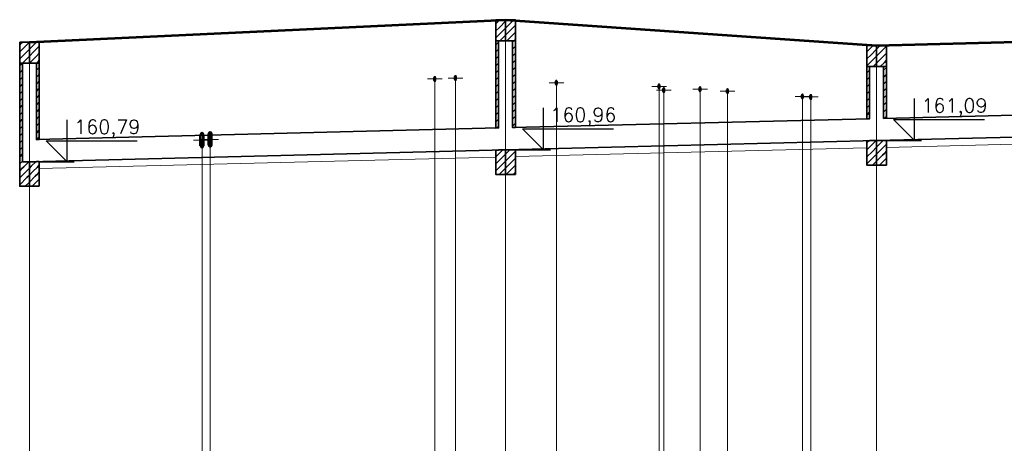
# Model space of a CAD drawing. Header units: millimetres. Extents: x 7.81 to 9.01, y -24.73 to -24.39.
# Tile 6 of 8: x 8.59 to 8.73, y -24.58 to -24.52. Entities that reach past the tile are written whole.
import ezdxf

# ---------------------------------------------------------------- set-up
doc = ezdxf.new("R2010")
doc.units = ezdxf.units.MM
doc.linetypes.add('DASHED', pattern=[0.75, 0.5, -0.25])
doc.layers.get('0').update_dxf_attribs({"lineweight": 13})
for name, color, linetype, lineweight in [('CIENKA', 7, 'Continuous', 15), ('CIENKA2', 1, 'Continuous', 25), ('CIENKA_PRZERYWANA', 7, 'DASHED', 15), ('GRUBA', 3, 'Continuous', 53), ('SREDNIA', 2, 'Continuous', 35)]:
    doc.layers.add(name, color=color, linetype=linetype, lineweight=lineweight)
doc.styles.add('romans', font='romans.shx')

# ---------------------------------------------------------------- blocks, each defined once
blk = doc.blocks.new('*X5388')
at = {"layer": 'SREDNIA', "color": 2, "linetype": 'Continuous', "ltscale": 0.01}
for p, q in [((0.82173, 0.12473), (0.8216, 0.1246)), ((0.82205, 0.12405), (0.8216, 0.1236)), ((0.822, 0.125), (0.82173, 0.12473)), ((0.823, 0.125), (0.82205, 0.12405)), ((0.823, 0.125), (0.82205, 0.12405)), ((0.823, 0.124), (0.82236, 0.12336)), ((0.82236, 0.12336), (0.8216, 0.1226)), ((0.82268, 0.12268), (0.822, 0.122)), ((0.823, 0.123), (0.82268, 0.12268))]:
    blk.add_line(p, q, dxfattribs=at)
blk = doc.blocks.new('*X5389')
at = {"layer": 'SREDNIA', "color": 2, "linetype": 'Continuous', "ltscale": 0.01}
for p, q in [((0.82332, 0.12432), (0.823, 0.124)), ((0.824, 0.125), (0.82332, 0.12432)), ((0.8244, 0.1244), (0.82364, 0.12364)), ((0.82364, 0.12364), (0.823, 0.123)), ((0.82395, 0.12295), (0.823, 0.122)), ((0.82395, 0.12295), (0.823, 0.122)), ((0.8244, 0.1234), (0.82395, 0.12295)), ((0.8244, 0.1224), (0.82427, 0.12227)), ((0.82427, 0.12227), (0.824, 0.122))]:
    blk.add_line(p, q, dxfattribs=at)
blk = doc.blocks.new('*X5390')
at = {"layer": 'SREDNIA', "color": 2, "linetype": 'Continuous', "ltscale": 0.01}
for p, q in [((0.8902, 0.1282), (0.88979, 0.12779)), ((0.891, 0.128), (0.89011, 0.12711)), ((0.88979, 0.12779), (0.8896, 0.1276)), ((0.89011, 0.12711), (0.8896, 0.1266)), ((0.891, 0.127), (0.89043, 0.12643)), ((0.89043, 0.12643), (0.8896, 0.1256)), ((0.89075, 0.12575), (0.8902, 0.1252)), ((0.891, 0.126), (0.89075, 0.12575))]:
    blk.add_line(p, q, dxfattribs=at)
blk = doc.blocks.new('*X5391')
at = {"layer": 'SREDNIA', "color": 2, "linetype": 'Continuous', "ltscale": 0.01}
for p, q in [((0.89106, 0.12806), (0.891, 0.128)), ((0.8912, 0.1282), (0.89106, 0.12806)), ((0.8922, 0.1282), (0.89138, 0.12738)), ((0.89138, 0.12738), (0.891, 0.127)), ((0.8917, 0.1267), (0.891, 0.126)), ((0.8924, 0.1274), (0.8917, 0.1267)), ((0.89202, 0.12602), (0.8912, 0.1252)), ((0.8924, 0.1264), (0.89202, 0.12602)), ((0.89234, 0.12534), (0.8922, 0.1252)), ((0.8924, 0.1254), (0.89234, 0.12534))]:
    blk.add_line(p, q, dxfattribs=at)
blk = doc.blocks.new('*X5392')
at = {"layer": 'SREDNIA', "color": 2, "linetype": 'Continuous', "ltscale": 0.01}
for p, q in [((0.94289, 0.12389), (0.9426, 0.1236)), ((0.9435, 0.1245), (0.94289, 0.12389)), ((0.944, 0.124), (0.9432, 0.1232)), ((0.9432, 0.1232), (0.9426, 0.1226)), ((0.94352, 0.12252), (0.9426, 0.1216)), ((0.944, 0.123), (0.94352, 0.12252)), ((0.94384, 0.12184), (0.9435, 0.1215)), ((0.944, 0.122), (0.94384, 0.12184))]:
    blk.add_line(p, q, dxfattribs=at)
blk = doc.blocks.new('*X5393')
at = {"layer": 'SREDNIA', "color": 2, "linetype": 'Continuous', "ltscale": 0.01}
for p, q in [((0.94416, 0.12416), (0.944, 0.124)), ((0.9445, 0.1245), (0.94416, 0.12416)), ((0.9454, 0.1244), (0.94448, 0.12348)), ((0.94448, 0.12348), (0.944, 0.123)), ((0.9448, 0.1228), (0.944, 0.122)), ((0.9454, 0.1234), (0.9448, 0.1228)), ((0.9454, 0.1224), (0.94511, 0.12211)), ((0.94511, 0.12211), (0.9445, 0.1215))]:
    blk.add_line(p, q, dxfattribs=at)
blk = doc.blocks.new('*X5461')
at = {"layer": 'SREDNIA', "color": 2, "linetype": 'Continuous', "ltscale": 0.01}
for p, q in [((0.8216, 0.1216), (0.82161, 0.12161)), ((0.82161, 0.12161), (0.822, 0.122)), ((0.82161, 0.12161), (0.822, 0.122)), ((0.82164, 0.12064), (0.822, 0.121)), ((0.8216, 0.1206), (0.82164, 0.12064)), ((0.8216, 0.1196), (0.82167, 0.11967)), ((0.82167, 0.11967), (0.822, 0.12)), ((0.8216, 0.1186), (0.82169, 0.11869)), ((0.82169, 0.11869), (0.822, 0.119)), ((0.8216, 0.1176), (0.82172, 0.11772)), ((0.8216, 0.1166), (0.82175, 0.11675)), ((0.82172, 0.11772), (0.822, 0.118)), ((0.82175, 0.11675), (0.822, 0.117)), ((0.8216, 0.1156), (0.82178, 0.11578)), ((0.82178, 0.11578), (0.822, 0.116)), ((0.8216, 0.1146), (0.8218, 0.1148)), ((0.8218, 0.1148), (0.822, 0.115)), ((0.82183, 0.11383), (0.822, 0.114)), ((0.8216, 0.1136), (0.82183, 0.11383)), ((0.8216, 0.1126), (0.82186, 0.11286)), ((0.82186, 0.11286), (0.822, 0.113)), ((0.8216, 0.1116), (0.82189, 0.11189)), ((0.82189, 0.11189), (0.822, 0.112)), ((0.8216, 0.1106), (0.82191, 0.11091)), ((0.8216, 0.1096), (0.82194, 0.10994)), ((0.82191, 0.11091), (0.822, 0.111)), ((0.82194, 0.10994), (0.822, 0.11)), ((0.8216, 0.1086), (0.82197, 0.10897)), ((0.82197, 0.10897), (0.822, 0.109)), ((0.8216, 0.1076), (0.822, 0.108)), ((0.8222, 0.1072), (0.82188, 0.10688)), ((0.822, 0.108), (0.822, 0.108)), ((0.8229, 0.1079), (0.8222, 0.1072)), ((0.823, 0.107), (0.82242, 0.10642)), ((0.82188, 0.10688), (0.8216, 0.1066)), ((0.82175, 0.10575), (0.8216, 0.1056)), ((0.82264, 0.10564), (0.82163, 0.10463)), ((0.82242, 0.10642), (0.82175, 0.10575)), ((0.823, 0.106), (0.82264, 0.10564)), ((0.82163, 0.10463), (0.8216, 0.1046)), ((0.82287, 0.10487), (0.8224, 0.1044)), ((0.823, 0.105), (0.82287, 0.10487))]:
    blk.add_line(p, q, dxfattribs=at)
blk = doc.blocks.new('*X5462')
at = {"layer": 'SREDNIA', "color": 2, "linetype": 'Continuous', "ltscale": 0.01}
for p, q in [((0.82438, 0.12138), (0.824, 0.121)), ((0.8244, 0.1214), (0.82438, 0.12138)), ((0.82434, 0.12034), (0.824, 0.12)), ((0.8244, 0.1204), (0.82434, 0.12034)), ((0.8243, 0.1193), (0.824, 0.119)), ((0.82426, 0.11826), (0.824, 0.118)), ((0.8244, 0.1184), (0.82426, 0.11826)), ((0.8244, 0.1194), (0.8243, 0.1193)), ((0.82423, 0.11723), (0.824, 0.117)), ((0.8244, 0.1174), (0.82423, 0.11723)), ((0.82419, 0.11619), (0.824, 0.116)), ((0.8244, 0.1154), (0.82415, 0.11515)), ((0.8244, 0.1164), (0.82419, 0.11619)), ((0.82415, 0.11515), (0.824, 0.115)), ((0.82411, 0.11411), (0.824, 0.114)), ((0.8244, 0.1144), (0.82411, 0.11411)), ((0.82407, 0.11307), (0.824, 0.113)), ((0.8244, 0.1134), (0.82407, 0.11307)), ((0.82403, 0.11203), (0.824, 0.112)), ((0.8244, 0.1124), (0.82403, 0.11203)), ((0.8244, 0.1114), (0.82408, 0.11108))]:
    blk.add_line(p, q, dxfattribs=at)
blk = doc.blocks.new('*X5463')
at = {"layer": 'SREDNIA', "color": 2, "linetype": 'Continuous', "ltscale": 0.01}
for p, q in [((0.823, 0.107), (0.82326, 0.10726)), ((0.82326, 0.10726), (0.8239, 0.1079)), ((0.82354, 0.10654), (0.82409, 0.10709)), ((0.82409, 0.10709), (0.8244, 0.1074)), ((0.82409, 0.10709), (0.82409, 0.10709)), ((0.823, 0.106), (0.82354, 0.10654)), ((0.823, 0.105), (0.82383, 0.10583)), ((0.82383, 0.10583), (0.82419, 0.10619)), ((0.82419, 0.10619), (0.8242, 0.1062)), ((0.8242, 0.1062), (0.8244, 0.1064)), ((0.8234, 0.1044), (0.82411, 0.10511)), ((0.82411, 0.10511), (0.8243, 0.1053)), ((0.8243, 0.1053), (0.8244, 0.1054)), ((0.8243, 0.1053), (0.8243, 0.1053))]:
    blk.add_line(p, q, dxfattribs=at)
blk = doc.blocks.new('*X5464')
at = {"layer": 'SREDNIA', "color": 2, "linetype": 'Continuous', "ltscale": 0.01}
for p, q in [((0.88999, 0.12499), (0.8896, 0.1246)), ((0.88996, 0.12396), (0.8896, 0.1236)), ((0.89, 0.124), (0.88996, 0.12396)), ((0.89, 0.125), (0.88999, 0.12499)), ((0.88993, 0.12293), (0.8896, 0.1226)), ((0.89, 0.123), (0.88993, 0.12293)), ((0.88989, 0.12189), (0.8896, 0.1216)), ((0.89, 0.121), (0.88986, 0.12086)), ((0.89, 0.122), (0.88989, 0.12189)), ((0.88986, 0.12086), (0.8896, 0.1206)), ((0.88983, 0.11983), (0.8896, 0.1196)), ((0.89, 0.12), (0.88983, 0.11983)), ((0.88979, 0.11879), (0.8896, 0.1186)), ((0.89, 0.119), (0.88979, 0.11879)), ((0.88976, 0.11776), (0.8896, 0.1176)), ((0.89, 0.117), (0.88973, 0.11673)), ((0.89, 0.118), (0.88976, 0.11776)), ((0.88973, 0.11673), (0.8896, 0.1166)), ((0.8897, 0.1157), (0.8896, 0.1156)), ((0.89, 0.116), (0.8897, 0.1157)), ((0.88966, 0.11466), (0.8896, 0.1146)), ((0.89, 0.114), (0.88963, 0.11363)), ((0.89, 0.115), (0.88966, 0.11466)), ((0.88963, 0.11363), (0.8896, 0.1136)), ((0.89, 0.113), (0.88972, 0.11272))]:
    blk.add_line(p, q, dxfattribs=at)
blk = doc.blocks.new('*X5465')
at = {"layer": 'SREDNIA', "color": 2, "linetype": 'Continuous', "ltscale": 0.01}
for p, q in [((0.8896, 0.1086), (0.88993, 0.10893)), ((0.8906, 0.1086), (0.8898, 0.1078)), ((0.89059, 0.10959), (0.88993, 0.10893)), ((0.8906, 0.1096), (0.89059, 0.10959)), ((0.891, 0.109), (0.8906, 0.1086)), ((0.8896, 0.1076), (0.8898, 0.1078)), ((0.88993, 0.10693), (0.88967, 0.10667)), ((0.891, 0.108), (0.88993, 0.10693)), ((0.891, 0.107), (0.8901, 0.1061)), ((0.8896, 0.1066), (0.88967, 0.10667))]:
    blk.add_line(p, q, dxfattribs=at)
blk = doc.blocks.new('*X5466')
at = {"layer": 'SREDNIA', "color": 2, "linetype": 'Continuous', "ltscale": 0.01}
for p, q in [((0.892, 0.125), (0.8922, 0.1252)), ((0.89237, 0.12437), (0.892, 0.124)), ((0.8924, 0.1244), (0.89237, 0.12437)), ((0.89234, 0.12334), (0.892, 0.123)), ((0.8924, 0.1224), (0.89231, 0.12231)), ((0.8924, 0.1234), (0.89234, 0.12334)), ((0.89231, 0.12231), (0.892, 0.122)), ((0.89227, 0.12127), (0.892, 0.121)), ((0.8924, 0.1214), (0.89227, 0.12127)), ((0.89224, 0.12024), (0.892, 0.12)), ((0.8924, 0.1204), (0.89224, 0.12024)), ((0.89221, 0.11921), (0.892, 0.119)), ((0.89217, 0.11817), (0.892, 0.118)), ((0.8924, 0.1184), (0.89217, 0.11817)), ((0.8924, 0.1194), (0.89221, 0.11921)), ((0.89214, 0.11714), (0.892, 0.117)), ((0.8924, 0.1174), (0.89214, 0.11714)), ((0.89211, 0.11611), (0.892, 0.116)), ((0.8924, 0.1154), (0.89207, 0.11507)), ((0.8924, 0.1164), (0.89211, 0.11611)), ((0.89207, 0.11507), (0.892, 0.115)), ((0.89204, 0.11404), (0.892, 0.114)), ((0.8924, 0.1144), (0.89204, 0.11404)), ((0.89201, 0.11301), (0.892, 0.113)), ((0.8924, 0.1134), (0.89201, 0.11301))]:
    blk.add_line(p, q, dxfattribs=at)
blk = doc.blocks.new('*X5467')
at = {"layer": 'SREDNIA', "color": 2, "linetype": 'Continuous', "ltscale": 0.01}
for p, q in [((0.891, 0.109), (0.89117, 0.10917)), ((0.891, 0.108), (0.89146, 0.10846)), ((0.89117, 0.10917), (0.8916, 0.1096)), ((0.89146, 0.10846), (0.89206, 0.10906)), ((0.89206, 0.10906), (0.8924, 0.1094)), ((0.89206, 0.10906), (0.89206, 0.10906)), ((0.89217, 0.10817), (0.8924, 0.1084)), ((0.891, 0.107), (0.89174, 0.10774)), ((0.8911, 0.1061), (0.89203, 0.10703)), ((0.89174, 0.10774), (0.89216, 0.10816)), ((0.89203, 0.10703), (0.89227, 0.10727)), ((0.89216, 0.10816), (0.89217, 0.10817)), ((0.89227, 0.10727), (0.8924, 0.1074)), ((0.89227, 0.10727), (0.89227, 0.10727)), ((0.8921, 0.1061), (0.89231, 0.10631)), ((0.89231, 0.10631), (0.89237, 0.10637)), ((0.89237, 0.10637), (0.8924, 0.1064)), ((0.89237, 0.10637), (0.89237, 0.10637))]:
    blk.add_line(p, q, dxfattribs=at)
blk = doc.blocks.new('*X5468')
at = {"layer": 'SREDNIA', "color": 2, "linetype": 'Continuous', "ltscale": 0.01}
for p, q in [((0.94297, 0.12097), (0.9426, 0.1206)), ((0.943, 0.121), (0.94297, 0.12097)), ((0.94292, 0.11992), (0.9426, 0.1196)), ((0.943, 0.12), (0.94292, 0.11992)), ((0.94286, 0.11886), (0.9426, 0.1186)), ((0.943, 0.119), (0.94286, 0.11886)), ((0.9428, 0.1178), (0.9426, 0.1176)), ((0.94275, 0.11675), (0.9426, 0.1166)), ((0.943, 0.117), (0.94275, 0.11675)), ((0.943, 0.118), (0.9428, 0.1178)), ((0.94269, 0.11569), (0.9426, 0.1156)), ((0.943, 0.116), (0.94269, 0.11569)), ((0.94263, 0.11463), (0.9426, 0.1146)), ((0.943, 0.115), (0.94263, 0.11463))]:
    blk.add_line(p, q, dxfattribs=at)
blk = doc.blocks.new('*X5469')
at = {"layer": 'SREDNIA', "color": 2, "linetype": 'Continuous', "ltscale": 0.01}
for p, q in [((0.9426, 0.1096), (0.94392, 0.11092)), ((0.9426, 0.1106), (0.9429, 0.1109)), ((0.9429, 0.1109), (0.9429, 0.1109)), ((0.944, 0.11), (0.94339, 0.10939)), ((0.94392, 0.11092), (0.94392, 0.11092)), ((0.94392, 0.11092), (0.94392, 0.11092)), ((0.94339, 0.10939), (0.9426, 0.1086)), ((0.944, 0.109), (0.94272, 0.10772)), ((0.94272, 0.10772), (0.9426, 0.1076)), ((0.944, 0.108), (0.94342, 0.10742))]:
    blk.add_line(p, q, dxfattribs=at)
blk = doc.blocks.new('*X5470')
at = {"layer": 'SREDNIA', "color": 2, "linetype": 'Continuous', "ltscale": 0.01}
for p, q in [((0.94539, 0.12139), (0.945, 0.121)), ((0.9454, 0.1214), (0.94539, 0.12139)), ((0.94534, 0.12034), (0.945, 0.12)), ((0.9454, 0.1204), (0.94534, 0.12034)), ((0.94528, 0.11928), (0.945, 0.119)), ((0.94522, 0.11822), (0.945, 0.118)), ((0.9454, 0.1184), (0.94522, 0.11822)), ((0.9454, 0.1194), (0.94528, 0.11928)), ((0.94517, 0.11717), (0.945, 0.117)), ((0.9454, 0.1174), (0.94517, 0.11717)), ((0.94511, 0.11611), (0.945, 0.116)), ((0.9454, 0.1154), (0.94505, 0.11505)), ((0.9454, 0.1164), (0.94511, 0.11611)), ((0.94505, 0.11505), (0.945, 0.115)), ((0.9454, 0.1144), (0.9451, 0.1141))]:
    blk.add_line(p, q, dxfattribs=at)
blk = doc.blocks.new('*X5471')
at = {"layer": 'SREDNIA', "color": 2, "linetype": 'Continuous', "ltscale": 0.01}
for p, q in [((0.944, 0.11), (0.94426, 0.11026)), ((0.94426, 0.11026), (0.94492, 0.11092)), ((0.94455, 0.10955), (0.94509, 0.11009)), ((0.94509, 0.11009), (0.9451, 0.1101)), ((0.9451, 0.1101), (0.9454, 0.1104)), ((0.944, 0.109), (0.94455, 0.10955)), ((0.944, 0.108), (0.94483, 0.10883)), ((0.94483, 0.10883), (0.9452, 0.1092)), ((0.94512, 0.10812), (0.9453, 0.1083)), ((0.9452, 0.1092), (0.9454, 0.1094)), ((0.9452, 0.1092), (0.9452, 0.1092)), ((0.9453, 0.1083), (0.9454, 0.1084)), ((0.9453, 0.1083), (0.9453, 0.1083)), ((0.94442, 0.10742), (0.94512, 0.10812))]:
    blk.add_line(p, q, dxfattribs=at)

msp = doc.modelspace()

# ---------------------------------------------------------------- linework, layer by layer
at = {"layer": 'CIENKA', "color": 7, "linetype": 'Continuous', "ltscale": 0.01}
for p, q in [((8.6575, -24.61646), (8.6575, -24.51726)), ((8.5895, -24.61646), (8.5895, -24.52046)), ((8.7105, -24.61646), (8.7105, -24.52096)), ((8.64635, -24.52573), (8.64845, -24.52573)), ((8.6474, -24.52573), (8.6474, -24.58446)), ((8.64929, -24.52559), (8.65139, -24.52559)), ((8.65034, -24.52559), (8.65034, -24.58446)), ((8.66371, -24.52626), (8.66581, -24.52626)), ((8.66476, -24.52626), (8.66476, -24.58446)), ((8.67837, -24.52679), (8.68047, -24.52679)), ((8.67942, -24.52679), (8.67942, -24.58446)), ((8.67905, -24.52733), (8.68115, -24.52733)), ((8.6801, -24.52733), (8.6801, -24.58446)), ((8.68423, -24.5272), (8.68633, -24.5272)), ((8.68528, -24.5272), (8.68528, -24.58446)), ((8.68817, -24.52747), (8.69027, -24.52747)), ((8.68922, -24.52747), (8.68922, -24.58446)), ((8.69885, -24.52822), (8.70095, -24.52822)), ((8.6999, -24.52822), (8.6999, -24.58446)), ((8.70005, -24.5283), (8.70215, -24.5283)), ((8.7011, -24.5283), (8.7011, -24.58446)), ((8.61294, -24.53446), (8.61534, -24.53446)), ((8.6141, -24.53436), (8.6165, -24.53436)), ((8.61414, -24.53446), (8.61414, -24.58446)), ((8.6153, -24.53436), (8.6153, -24.58446))]:
    msp.add_line(p, q, dxfattribs=at)
at = {"layer": 'CIENKA2', "color": 1, "linetype": 'Continuous', "ltscale": 0.01}
for p, q in [((8.7159, -24.53453), (8.7159, -24.52853)), ((8.6629, -24.53586), (8.6629, -24.52986)), ((8.5949, -24.53756), (8.5949, -24.53156)), ((8.7159, -24.53453), (8.7129, -24.53153)), ((8.7129, -24.53153), (8.7259, -24.53153)), ((8.6629, -24.53586), (8.6599, -24.53286)), ((8.6599, -24.53286), (8.6729, -24.53286)), ((8.5949, -24.53756), (8.5919, -24.53456)), ((8.5919, -24.53456), (8.6049, -24.53456)), ((8.7119, -24.53453), (8.7169, -24.53453)), ((8.6589, -24.53586), (8.6639, -24.53586)), ((8.5909, -24.53756), (8.5959, -24.53756))]:
    msp.add_line(p, q, dxfattribs=at)
at = {"layer": 'CIENKA_PRZERYWANA', "color": 7, "linetype": 'DASHED', "ltscale": 0.01}
for p, q in [((8.7119, -24.5355), (8.7631, -24.53422)), ((8.6589, -24.53682), (8.7091, -24.53557)), ((8.5909, -24.53852), (8.6561, -24.53689))]:
    msp.add_line(p, q, dxfattribs=at)
at = {"layer": 'GRUBA', "color": 3, "linetype": 'Continuous', "ltscale": 0.01}
for p, q in [((8.5895, -24.52046), (8.6575, -24.51726)), ((8.6575, -24.51726), (8.7105, -24.52096)), ((8.7105, -24.52096), (8.7645, -24.51946)), ((8.64735, -24.52593), (8.64735, -24.52553)), ((8.64745, -24.52593), (8.64745, -24.52553)), ((8.65029, -24.52579), (8.65029, -24.52539)), ((8.65039, -24.52579), (8.65039, -24.52539)), ((8.66471, -24.52646), (8.66471, -24.52606)), ((8.66481, -24.52646), (8.66481, -24.52606)), ((8.67937, -24.52699), (8.67937, -24.52659)), ((8.67947, -24.52699), (8.67947, -24.52659)), ((8.68005, -24.52753), (8.68005, -24.52713)), ((8.68015, -24.52753), (8.68015, -24.52713)), ((8.68523, -24.5274), (8.68523, -24.527)), ((8.68533, -24.5274), (8.68533, -24.527)), ((8.68917, -24.52767), (8.68917, -24.52727)), ((8.68927, -24.52767), (8.68927, -24.52727)), ((8.69985, -24.52842), (8.69985, -24.52802)), ((8.69995, -24.52842), (8.69995, -24.52802)), ((8.70105, -24.5285), (8.70105, -24.5281)), ((8.70115, -24.5285), (8.70115, -24.5281)), ((8.61394, -24.53526), (8.61394, -24.53366)), ((8.61434, -24.53526), (8.61434, -24.53366)), ((8.6151, -24.53516), (8.6151, -24.53356)), ((8.6155, -24.53516), (8.6155, -24.53356))]:
    msp.add_line(p, q, dxfattribs=at)
for centre, radius, start, end in [((8.6474, -24.52553), 0.00005, 0, 180), ((8.65034, -24.52539), 0.00005, 0, 180), ((8.6474, -24.52593), 0.00005, 180, 0), ((8.65034, -24.52579), 0.00005, 180, 0), ((8.66476, -24.52606), 0.00005, 0, 180), ((8.66476, -24.52646), 0.00005, 180, 0), ((8.67942, -24.52659), 0.00005, 0, 180), ((8.67942, -24.52699), 0.00005, 180, 0), ((8.6801, -24.52713), 0.00005, 0, 180), ((8.68528, -24.527), 0.00005, 0, 180), ((8.6801, -24.52753), 0.00005, 180, 0), ((8.68528, -24.5274), 0.00005, 180, 0), ((8.68922, -24.52727), 0.00005, 0, 180), ((8.68922, -24.52767), 0.00005, 180, 0), ((8.6999, -24.52802), 0.00005, 0, 180), ((8.6999, -24.52842), 0.00005, 180, 0), ((8.7011, -24.5281), 0.00005, 0, 180), ((8.7011, -24.5285), 0.00005, 180, 0), ((8.61414, -24.53366), 0.0002, 0, 180), ((8.6153, -24.53356), 0.0002, 0, 180), ((8.61414, -24.53526), 0.0002, 180, 0), ((8.6153, -24.53516), 0.0002, 180, 0)]:
    msp.add_arc(centre, radius, start, end, dxfattribs=at)
at = {"layer": 'SREDNIA', "color": 2, "linetype": 'Continuous', "ltscale": 0.01}
for p, q in [((8.5895, -24.52046), (8.6575, -24.51726)), ((8.6575, -24.51726), (8.7105, -24.52096)), ((8.7105, -24.52096), (8.7645, -24.51946)), ((8.6585, -24.53268), (8.7095, -24.53141)), ((8.7115, -24.53136), (8.7635, -24.53006)), ((8.5905, -24.53438), (8.6565, -24.53273)), ((8.7105, -24.53453), (8.7645, -24.53318)), ((8.6575, -24.53586), (8.7105, -24.53453)), ((8.5895, -24.53756), (8.6575, -24.53586))]:
    msp.add_line(p, q, dxfattribs=at)
at = {"layer": 'SREDNIA', "color": 2, "ltscale": 0.01}
for points in [[(8.6561, -24.51726), (8.6575, -24.51726), (8.6575, -24.52026), (8.6561, -24.52026), (8.6561, -24.51726)], [(8.6575, -24.51726), (8.6589, -24.51726), (8.6589, -24.52026), (8.6575, -24.52026), (8.6575, -24.51726)], [(8.5881, -24.52046), (8.5895, -24.52046), (8.5895, -24.52346), (8.5881, -24.52346), (8.5881, -24.52046)], [(8.5895, -24.52046), (8.5909, -24.52046), (8.5909, -24.52346), (8.5895, -24.52346), (8.5895, -24.52046)], [(8.6565, -24.52026), (8.6565, -24.53273), (8.6561, -24.53274), (8.6561, -24.52026), (8.6565, -24.52026)], [(8.6589, -24.52026), (8.6589, -24.53267), (8.6585, -24.53268), (8.6585, -24.52026), (8.6589, -24.52026)], [(8.7091, -24.52096), (8.7105, -24.52096), (8.7105, -24.52396), (8.7091, -24.52396), (8.7091, -24.52096)], [(8.7105, -24.52096), (8.7119, -24.52096), (8.7119, -24.52396), (8.7105, -24.52396), (8.7105, -24.52096)], [(8.5885, -24.52346), (8.5885, -24.53756), (8.5895, -24.53756), (8.5895, -24.54106), (8.5881, -24.54106), (8.5881, -24.52346), (8.5885, -24.52346)], [(8.5909, -24.52346), (8.5909, -24.53437), (8.5905, -24.53438), (8.5905, -24.52346), (8.5909, -24.52346)], [(8.7095, -24.52396), (8.7095, -24.53141), (8.7091, -24.53142), (8.7091, -24.52396), (8.7095, -24.52396)], [(8.7119, -24.52396), (8.7119, -24.53135), (8.7115, -24.53136), (8.7115, -24.52396), (8.7119, -24.52396)], [(8.7105, -24.53454), (8.7105, -24.53804), (8.7091, -24.53804), (8.7091, -24.53457), (8.7095, -24.53456), (8.7095, -24.53454), (8.7105, -24.53454)], [(8.7119, -24.53804), (8.7105, -24.53804), (8.7105, -24.53454), (8.7115, -24.53454), (8.7115, -24.53451), (8.7119, -24.5345), (8.7119, -24.53804)], [(8.6575, -24.53586), (8.6575, -24.53936), (8.6561, -24.53936), (8.6561, -24.5359), (8.6565, -24.53589), (8.6565, -24.53586), (8.6575, -24.53586)], [(8.6589, -24.53936), (8.6575, -24.53936), (8.6575, -24.53586), (8.6585, -24.53586), (8.6585, -24.53584), (8.6589, -24.53583), (8.6589, -24.53936)], [(8.5909, -24.54106), (8.5895, -24.54106), (8.5895, -24.53756), (8.5905, -24.53756), (8.5905, -24.53754), (8.5909, -24.53753), (8.5909, -24.54106)]]:
    msp.add_lwpolyline(points, dxfattribs=at)

# ---------------------------------------------------------------- block references
at = {"linetype": 'Continuous'}
for name in ['*X5390', '*X5391', '*X5388', '*X5389', '*X5464', '*X5466', '*X5392', '*X5393', '*X5461', '*X5462', '*X5470', '*X5468', '*X5469', '*X5471', '*X5465', '*X5467', '*X5463']:
    msp.add_blockref(name, (7.7665, -24.64546), dxfattribs=at)

# ---------------------------------------------------------------- texts
at = {"layer": 'CIENKA2', "color": 1, "linetype": 'Continuous', "ltscale": 0.01, "style": 'romans'}
for s, p in [('161,09', (8.7169, -24.53053)), ('160,96', (8.6639, -24.53186)), ('160,79', (8.5959, -24.53356))]:
    msp.add_text(s, height=0.002, dxfattribs=at).set_placement(p)

doc.saveas('drawing.dxf')
